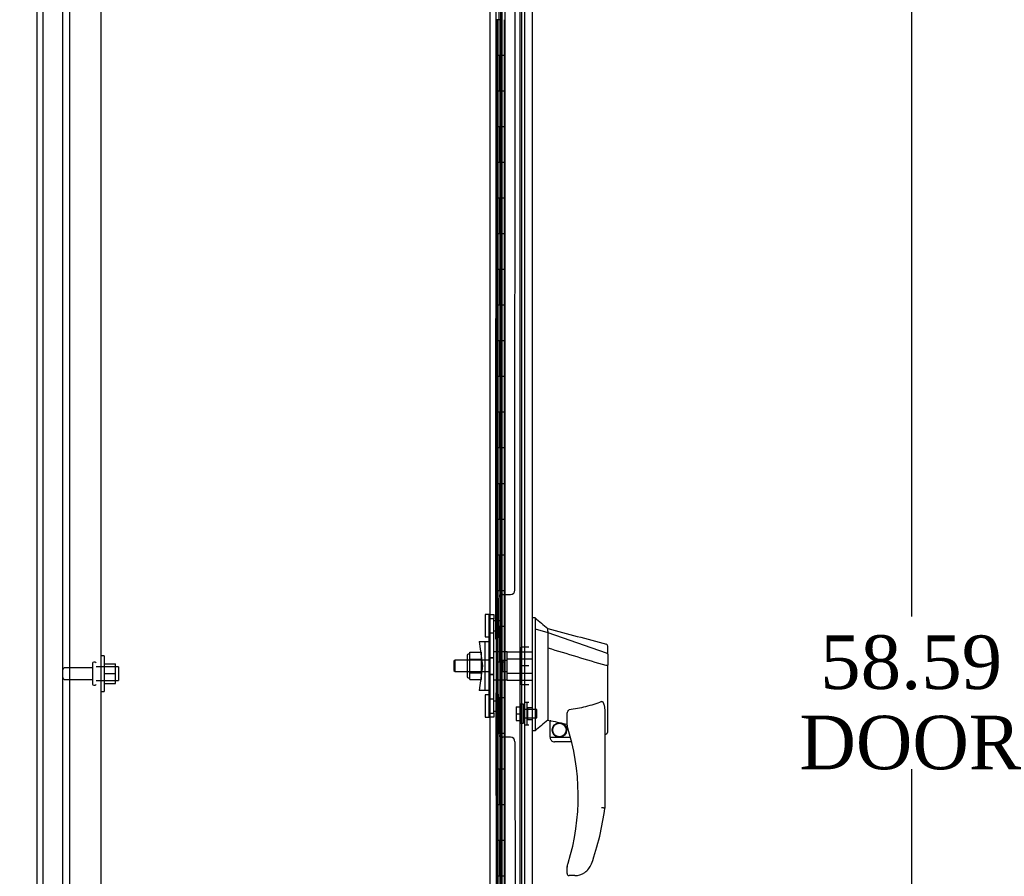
# Model space of a CAD drawing. Header units: inches. Extents: x 1 to 359, y -2 to 239.
# Tile 8 of 24: x 23 to 50, y 137 to 161. Entities that reach past the tile are written whole.
import ezdxf
from ezdxf.enums import TextEntityAlignment as Align
from ezdxf.lldxf.tags import DXFTag

# ---------------------------------------------------------------- set-up
doc = ezdxf.new("R2010")
doc.units = ezdxf.units.IN
doc.header["$MEASUREMENT"] = 0
for name, color, linetype in [('COM43132', 7, 'Continuous'), ('COM55607-1', 7, 'Continuous'), ('COM55738-22', 7, 'Continuous'), ('COM70220', 7, 'Continuous'), ('COM70838', 7, 'Continuous'), ('COM70839-2', 7, 'Continuous'), ('COM71181-1', 7, 'Continuous'), ('COM71193-1', 7, 'Continuous'), ('Default', 7, 'Continuous'), ('HAN86294', 7, 'Continuous'), ('HAN86294_NUT', 7, 'Continuous'), ('HAN86294_SCREW', 7, 'Continuous'), ('HAN86294_WASHER', 7, 'Continuous'), ('HAN_NUT', 7, 'Continuous'), ('NTS166105', 7, 'Continuous'), ('RVT19000', 7, 'Continuous'), ('SPC87322', 7, 'Continuous'), ('STD26089', 7, 'Continuous'), ('WAF25059', 7, 'Continuous')]:
    doc.layers.add(name, color=color, linetype=linetype)
doc.styles.add('SEACAD_Times_New_Roman', font='times.ttf')
tags = doc.linetypes.add('HIDDEN2', pattern=[0.1875, 0.125, -0.0625]).pattern_tags.tags
tags[6:7] = [DXFTag(74, 4), DXFTag(75, 0), DXFTag(340, '0'), DXFTag(46, 0.0), DXFTag(50, 0.0), DXFTag(44, 0.0), DXFTag(45, 0.0)]
tags[4:5] = [DXFTag(74, 4), DXFTag(75, 0), DXFTag(340, '0'), DXFTag(46, 0.0), DXFTag(50, 0.0), DXFTag(44, 0.0), DXFTag(45, 0.0)]
doc.dimstyles.new('HAMMOND_(STH_-_300x200)', dxfattribs={"dimtxt": 1.5, "dimasz": 1.875, "dimexe": 0.75, "dimexo": 0.75, "dimgap": 0.375, "dimtad": 0, "dimtih": 1, "dimtoh": 1, "dimzin": 0, "dimdsep": 46, "dimtxsty": 'SEACAD_Times_New_Roman', "dimblk1": '_SE_FILLED', "dimblk2": '_SE_FILLED', "dimsah": 1, "dimcen": 0.75, "dimadec": 0, "dimazin": 0, "dimtfac": 0.8, "dimtofl": 0, "dimtmove": 0, "dimatfit": 3, "dimfxl": 1, "dimtolj": 1, "dimtzin": 0, "dimarcsym": 0})

# ---------------------------------------------------------------- blocks, each defined once
blk = doc.blocks.new('SE3')
at = {"layer": 'COM43132', "color": 7, "linetype": 'HIDDEN2'}
for p, q in [((23.941, 170.53), (23.941, 114.78)), ((24.816, 170.47), (24.816, 114.84))]:
    blk.add_line(p, q, dxfattribs=at)
at = {"layer": 'COM55607-1', "color": 7, "linetype": 'HIDDEN2'}
for p, q in [((35.97, 170.978), (35.97, 114.978)), ((36.07, 114.978), (36.07, 170.978)), ((36.615, 114.978), (36.615, 170.978)), ((36.031, 160.978), (35.903, 160.978)), ((35.903, 160.978), (35.903, 159.978)), ((35.908, 159.978), (35.908, 160.978)), ((36.075, 160.978), (36.02, 160.978)), ((36.031, 160.978), (36.031, 159.978)), ((36.031, 159.978), (35.903, 159.978)), ((35.934, 159.978), (35.903, 159.978)), ((35.903, 159.978), (35.903, 158.978)), ((35.979, 159.978), (35.979, 158.978)), ((36.02, 159.978), (36.02, 158.978)), ((36.075, 159.978), (36.02, 159.978)), ((36.031, 158.978), (35.903, 158.978)), ((35.903, 158.978), (35.903, 157.978)), ((35.934, 158.978), (35.903, 158.978)), ((35.908, 157.978), (35.908, 158.978)), ((36.075, 158.978), (36.02, 158.978)), ((36.031, 158.978), (36.031, 157.978)), ((36.031, 157.978), (35.903, 157.978)), ((35.934, 157.978), (35.903, 157.978)), ((35.903, 157.978), (35.903, 156.978)), ((35.979, 157.978), (35.979, 156.978)), ((36.02, 157.978), (36.02, 156.978)), ((36.075, 157.978), (36.02, 157.978)), ((36.031, 156.978), (35.903, 156.978)), ((35.903, 156.978), (35.903, 155.978)), ((35.934, 156.978), (35.903, 156.978)), ((35.908, 155.978), (35.908, 156.978)), ((36.075, 156.978), (36.02, 156.978)), ((36.031, 156.978), (36.031, 155.978)), ((36.031, 155.978), (35.903, 155.978)), ((35.934, 155.978), (35.903, 155.978)), ((35.903, 155.978), (35.903, 154.978)), ((35.979, 155.978), (35.979, 154.978)), ((36.02, 155.978), (36.02, 154.978)), ((36.075, 155.978), (36.02, 155.978)), ((36.031, 154.978), (35.903, 154.978)), ((35.903, 154.978), (35.903, 153.978)), ((35.934, 154.978), (35.903, 154.978)), ((35.908, 153.978), (35.908, 154.978)), ((36.075, 154.978), (36.02, 154.978)), ((36.031, 154.978), (36.031, 153.978)), ((36.031, 153.978), (35.903, 153.978)), ((35.934, 153.978), (35.903, 153.978)), ((35.903, 153.978), (35.903, 152.978)), ((35.979, 153.978), (35.979, 152.978)), ((36.02, 153.978), (36.02, 152.978)), ((36.075, 153.978), (36.02, 153.978)), ((36.031, 152.978), (35.903, 152.978)), ((35.903, 152.978), (35.903, 151.978)), ((35.934, 152.978), (35.903, 152.978)), ((35.908, 151.978), (35.908, 152.978)), ((36.075, 152.978), (36.02, 152.978)), ((36.031, 152.978), (36.031, 151.978)), ((36.031, 151.978), (35.903, 151.978)), ((35.934, 151.978), (35.903, 151.978)), ((35.903, 151.978), (35.903, 150.978)), ((35.979, 151.978), (35.979, 150.978)), ((36.02, 151.978), (36.02, 150.978)), ((36.075, 151.978), (36.02, 151.978)), ((36.031, 150.978), (35.903, 150.978)), ((35.903, 150.978), (35.903, 149.978)), ((35.934, 150.978), (35.903, 150.978)), ((35.908, 149.978), (35.908, 150.978)), ((36.075, 150.978), (36.02, 150.978)), ((36.031, 150.978), (36.031, 149.978)), ((36.031, 149.978), (35.903, 149.978)), ((35.934, 149.978), (35.903, 149.978)), ((35.903, 149.978), (35.903, 148.978)), ((35.979, 149.978), (35.979, 148.978)), ((36.02, 149.978), (36.02, 148.978)), ((36.075, 149.978), (36.02, 149.978)), ((36.031, 148.978), (35.903, 148.978)), ((35.903, 148.978), (35.903, 147.978)), ((35.934, 148.978), (35.903, 148.978)), ((35.908, 147.978), (35.908, 148.978)), ((36.075, 148.978), (36.02, 148.978)), ((36.031, 148.978), (36.031, 147.978)), ((36.031, 147.978), (35.903, 147.978)), ((35.934, 147.978), (35.903, 147.978)), ((35.903, 147.978), (35.903, 146.978)), ((35.979, 147.978), (35.979, 146.978)), ((36.02, 147.978), (36.02, 146.978)), ((36.075, 147.978), (36.02, 147.978)), ((36.031, 146.978), (35.903, 146.978)), ((35.903, 146.978), (35.903, 145.978)), ((35.934, 146.978), (35.903, 146.978)), ((35.908, 145.978), (35.908, 146.978)), ((36.075, 146.978), (36.02, 146.978)), ((36.031, 146.978), (36.031, 145.978)), ((36.031, 145.978), (35.903, 145.978)), ((35.934, 145.978), (35.903, 145.978)), ((35.903, 145.978), (35.903, 144.978)), ((35.979, 145.978), (35.979, 144.978)), ((36.02, 145.978), (36.02, 144.978)), ((36.075, 145.978), (36.02, 145.978)), ((36.031, 144.978), (35.903, 144.978)), ((35.903, 144.978), (35.903, 143.978)), ((35.934, 144.978), (35.903, 144.978)), ((35.908, 143.978), (35.908, 144.978)), ((36.075, 144.978), (36.02, 144.978)), ((36.031, 144.978), (36.031, 143.978)), ((36.031, 143.978), (35.903, 143.978)), ((35.934, 143.978), (35.903, 143.978)), ((35.903, 143.978), (35.903, 142.978)), ((35.979, 143.978), (35.979, 142.978)), ((36.02, 143.978), (36.02, 142.978)), ((36.075, 143.978), (36.02, 143.978)), ((36.031, 142.978), (35.903, 142.978)), ((35.903, 142.978), (35.903, 141.978)), ((35.934, 142.978), (35.903, 142.978)), ((35.908, 141.978), (35.908, 142.978)), ((36.075, 142.978), (36.02, 142.978)), ((36.031, 142.978), (36.031, 141.978)), ((36.031, 141.978), (35.903, 141.978)), ((35.934, 141.978), (35.903, 141.978)), ((35.903, 141.978), (35.903, 140.978)), ((35.979, 141.978), (35.979, 140.978)), ((36.02, 141.978), (36.02, 140.978)), ((36.075, 141.978), (36.02, 141.978)), ((36.031, 140.978), (35.903, 140.978)), ((35.903, 140.978), (35.903, 139.978)), ((35.934, 140.978), (35.903, 140.978)), ((35.908, 139.978), (35.908, 140.978)), ((36.075, 140.978), (36.02, 140.978)), ((36.031, 140.978), (36.031, 139.978)), ((36.031, 139.978), (35.903, 139.978)), ((35.934, 139.978), (35.903, 139.978)), ((35.903, 139.978), (35.903, 138.978)), ((35.979, 139.978), (35.979, 138.978)), ((36.02, 139.978), (36.02, 138.978)), ((36.075, 139.978), (36.02, 139.978)), ((36.031, 138.978), (35.903, 138.978)), ((35.903, 138.978), (35.903, 137.978)), ((35.934, 138.978), (35.903, 138.978)), ((35.908, 137.978), (35.908, 138.978)), ((36.075, 138.978), (36.02, 138.978)), ((36.031, 138.978), (36.031, 137.978)), ((36.031, 137.978), (35.903, 137.978)), ((35.934, 137.978), (35.903, 137.978)), ((35.903, 137.978), (35.903, 136.978)), ((35.979, 137.978), (35.979, 136.978)), ((36.02, 137.978), (36.02, 136.978)), ((36.075, 137.978), (36.02, 137.978)), ((35.934, 136.978), (35.903, 136.978))]:
    blk.add_line(p, q, dxfattribs=at)
at = {"layer": 'COM55607-1', "color": 7, "linetype": 'Continuous'}
for p, q in [((35.934, 159.978), (35.934, 160.978)), ((36.137, 159.978), (36.137, 160.978)), ((36.137, 159.978), (35.934, 159.978)), ((35.934, 158.978), (35.934, 159.978)), ((36.137, 159.978), (35.934, 159.978)), ((36.137, 158.978), (36.137, 159.978)), ((36.137, 158.978), (35.934, 158.978)), ((36.137, 158.978), (35.934, 158.978)), ((35.934, 157.978), (35.934, 158.978)), ((36.137, 157.978), (36.137, 158.978)), ((36.137, 157.978), (35.934, 157.978)), ((35.934, 156.978), (35.934, 157.978)), ((36.137, 157.978), (35.934, 157.978)), ((36.137, 156.978), (36.137, 157.978)), ((36.137, 156.978), (35.934, 156.978)), ((36.137, 156.978), (35.934, 156.978)), ((35.934, 155.978), (35.934, 156.978)), ((36.137, 155.978), (36.137, 156.978)), ((36.137, 155.978), (35.934, 155.978)), ((35.934, 154.978), (35.934, 155.978)), ((36.137, 155.978), (35.934, 155.978)), ((36.137, 154.978), (36.137, 155.978)), ((36.137, 154.978), (35.934, 154.978)), ((36.137, 154.978), (35.934, 154.978)), ((35.934, 153.978), (35.934, 154.978)), ((36.137, 153.978), (36.137, 154.978)), ((36.137, 153.978), (35.934, 153.978)), ((35.934, 152.978), (35.934, 153.978)), ((36.137, 153.978), (35.934, 153.978)), ((36.137, 152.978), (36.137, 153.978)), ((36.137, 152.978), (35.934, 152.978)), ((36.137, 152.978), (35.934, 152.978)), ((35.934, 151.978), (35.934, 152.978)), ((36.137, 151.978), (36.137, 152.978)), ((36.137, 151.978), (35.934, 151.978)), ((35.934, 150.978), (35.934, 151.978)), ((36.137, 151.978), (35.934, 151.978)), ((36.137, 150.978), (36.137, 151.978)), ((36.137, 150.978), (35.934, 150.978)), ((36.137, 150.978), (35.934, 150.978)), ((35.934, 149.978), (35.934, 150.978)), ((36.137, 149.978), (36.137, 150.978)), ((36.137, 149.978), (35.934, 149.978)), ((35.934, 148.978), (35.934, 149.978)), ((36.137, 149.978), (35.934, 149.978)), ((36.137, 148.978), (36.137, 149.978)), ((36.137, 148.978), (35.934, 148.978)), ((36.137, 148.978), (35.934, 148.978)), ((35.934, 147.978), (35.934, 148.978)), ((36.137, 147.978), (36.137, 148.978)), ((36.137, 147.978), (35.934, 147.978)), ((35.934, 146.978), (35.934, 147.978)), ((36.137, 147.978), (35.934, 147.978)), ((36.137, 146.978), (36.137, 147.978)), ((36.137, 146.978), (35.934, 146.978)), ((36.137, 146.978), (35.934, 146.978)), ((35.934, 145.978), (35.934, 146.978)), ((36.137, 145.978), (36.137, 146.978)), ((36.137, 145.978), (35.934, 145.978)), ((35.934, 144.978), (35.934, 145.978)), ((36.137, 145.978), (35.934, 145.978)), ((36.137, 144.978), (36.137, 145.978)), ((36.137, 144.978), (35.934, 144.978)), ((36.137, 144.978), (35.934, 144.978)), ((35.934, 143.978), (35.934, 144.978)), ((36.137, 143.978), (36.137, 144.978)), ((36.137, 143.978), (35.934, 143.978)), ((35.934, 142.978), (35.934, 143.978)), ((36.137, 143.978), (35.934, 143.978)), ((36.137, 142.978), (36.137, 143.978)), ((36.137, 142.978), (35.934, 142.978)), ((36.137, 142.978), (35.934, 142.978)), ((35.934, 141.978), (35.934, 142.978)), ((36.137, 141.978), (36.137, 142.978)), ((36.137, 141.978), (35.934, 141.978)), ((35.934, 140.978), (35.934, 141.978)), ((36.137, 141.978), (35.934, 141.978)), ((36.137, 140.978), (36.137, 141.978)), ((36.137, 140.978), (35.934, 140.978)), ((36.137, 140.978), (35.934, 140.978)), ((35.934, 139.978), (35.934, 140.978)), ((36.137, 139.978), (36.137, 140.978)), ((36.137, 139.978), (35.934, 139.978)), ((35.934, 138.978), (35.934, 139.978)), ((36.137, 139.978), (35.934, 139.978)), ((36.137, 138.978), (36.137, 139.978)), ((36.137, 138.978), (35.934, 138.978)), ((36.137, 138.978), (35.934, 138.978)), ((35.934, 137.978), (35.934, 138.978)), ((36.137, 137.978), (36.137, 138.978)), ((36.137, 137.978), (35.934, 137.978)), ((35.934, 136.978), (35.934, 137.978)), ((36.137, 137.978), (35.934, 137.978)), ((36.137, 136.978), (36.137, 137.978)), ((36.137, 136.978), (35.934, 136.978)), ((36.137, 136.978), (35.934, 136.978)), ((35.934, 135.978), (35.934, 136.978)), ((36.137, 135.978), (36.137, 136.978))]:
    blk.add_line(p, q, dxfattribs=at)
at = {"layer": 'COM55738-22', "color": 7, "linetype": 'HIDDEN2'}
for p, q in [((23.201, 112.987), (23.201, 172.737)), ((23.754, 112.987), (23.754, 172.737))]:
    blk.add_line(p, q, dxfattribs=at)
at = {"layer": 'COM70220', "color": 7, "linetype": 'HIDDEN2'}
blk.add_line((36.564, 171.552), (36.564, 114.405), dxfattribs=at)
at = {"layer": 'COM70838', "color": 7, "linetype": 'HIDDEN2'}
for p, q in [((35.707, 144.31), (35.832, 144.31)), ((35.707, 144.185), (35.707, 144.31)), ((35.707, 141.56), (35.707, 144.185)), ((35.832, 144.31), (35.832, 144.185)), ((35.832, 141.56), (35.832, 144.185)), ((35.42, 143.56), (35.59, 143.56)), ((35.42, 143.56), (35.52, 142.872)), ((35.59, 142.185), (35.59, 143.56)), ((35.59, 143.56), (35.694, 143.56)), ((35.52, 142.872), (35.42, 142.185)), ((35.59, 142.185), (35.42, 142.185)), ((35.704, 142.185), (35.59, 142.185)), ((35.707, 141.435), (35.707, 141.56)), ((35.832, 141.56), (35.832, 141.435)), ((35.832, 141.435), (35.707, 141.435))]:
    blk.add_line(p, q, dxfattribs=at)
for centre, start, end in [((35.59, 143.615), 331.9602, 0), ((35.59, 143.587), 346.4554, 0), ((35.59, 142.13), 0, 28.0398), ((35.59, 142.157), 0, 13.5446)]:
    blk.add_arc(centre, 0.117, start, end, dxfattribs=at)
at = {"layer": 'COM70839-2', "color": 7, "linetype": 'HIDDEN2'}
for p, q in [((35.894, 143.623), (35.907, 169.469)), ((36.426, 144.997), (36.439, 169.55)), ((36.09, 144.873), (36.301, 144.872)), ((36.09, 144.872), (36.301, 144.872)), ((35.964, 143.735), (35.965, 144.748)), ((35.894, 142.122), (35.894, 142.122)), ((35.894, 142.122), (35.907, 116.275)), ((35.964, 142.009), (35.964, 142.009)), ((35.965, 140.997), (35.964, 142.009)), ((36.301, 140.872), (36.09, 140.872)), ((36.301, 140.872), (36.09, 140.872)), ((36.426, 140.747), (36.426, 140.747)), ((36.426, 140.747), (36.439, 116.195))]:
    blk.add_line(p, q, dxfattribs=at)
for centre, start, end in [((36.09, 144.748), 89.9705, 179.9705), ((36.09, 144.747), 89.9705, 179.9705), ((36.301, 144.997), 269.9705, 359.9705), ((36.301, 144.997), 269.9705, 359.9705), ((35.839, 143.735), 296.0744, 359.9705), ((35.839, 143.735), 296.0744, 359.9705), ((35.839, 142.009), 0.0295, 63.9256), ((35.839, 142.009), 0.0295, 63.9256), ((36.09, 140.997), 180.0295, 270.0295), ((36.09, 140.997), 180.0295, 270.0295), ((36.301, 140.747), 0.0295, 90.0295), ((36.301, 140.747), 0.0295, 90.0295)]:
    blk.add_arc(centre, 0.125, start, end, dxfattribs=at)
at = {"layer": 'COM71181-1', "color": 7, "linetype": 'Continuous'}
for p, q in [((23.034, 112.905), (23.034, 172.84)), ((35.722, 171.56), (35.722, 114.185))]:
    blk.add_line(p, q, dxfattribs=at)
at = {"layer": 'COM71181-1', "color": 7, "linetype": 'HIDDEN2'}
blk.add_line((36.689, 171.56), (36.689, 114.185), dxfattribs=at)
at = {"layer": 'COM71193-1', "color": 7, "linetype": 'Continuous'}
for p, q in [((36.139, 172.177), (36.139, 113.78)), ((36.909, 172.129), (36.909, 113.828))]:
    blk.add_line(p, q, dxfattribs=at)
at = {"layer": 'COM71193-1', "color": 7, "linetype": 'HIDDEN2'}
blk.add_line((36.034, 114.09), (36.034, 171.655), dxfattribs=at)
at = {"layer": 'HAN86294', "color": 7, "linetype": 'Continuous'}
for p, q in [((36.992, 144.222), (36.909, 144.222)), ((36.989, 144.222), (36.989, 144.061)), ((36.989, 144.061), (36.989, 143.974)), ((36.989, 143.974), (36.989, 143.915)), ((36.989, 143.915), (37.344, 143.81)), ((36.989, 143.915), (36.989, 141.484)), ((37.344, 143.85), (37.344, 143.922)), ((37.344, 143.85), (37.344, 143.824)), ((37.344, 143.824), (37.344, 143.81)), ((37.344, 143.81), (37.344, 143.379)), ((37.344, 143.81), (38.982, 143.238)), ((37.344, 143.379), (37.344, 141.881)), ((39.024, 143.204), (39.024, 143.426)), ((39.024, 143.204), (39.024, 142.891)), ((38.969, 142.889), (38.971, 142.889)), ((39.024, 141.022), (39.024, 142.891)), ((37.344, 141.881), (37.344, 141.611)), ((37.344, 141.611), (37.344, 141.399)), ((38.944, 141.561), (38.944, 138.889)), ((36.989, 141.484), (36.989, 141.199)), ((37.344, 141.399), (37.344, 141.372)), ((37.344, 141.372), (37.344, 141.354)), ((37.344, 141.354), (37.344, 141.352)), ((37.344, 141.352), (37.409, 141.336)), ((37.409, 140.872), (37.409, 141.338)), ((37.884, 141.216), (37.884, 141.49)), ((36.989, 141.052), (36.909, 141.052)), ((36.989, 141.199), (36.989, 141.052)), ((37.409, 140.872), (37.983, 140.872)), ((38.015, 140.747), (37.534, 140.747)), ((38.944, 140.966), (38.95, 140.964)), ((37.884, 137.057), (37.884, 137.235)), ((38.099, 136.997), (37.944, 136.997)), ((38.383, 137.085), (38.382, 137.087))]:
    blk.add_line(p, q, dxfattribs=at)
at = {"layer": 'HAN86294', "color": 7, "linetype": 'HIDDEN2'}
for p, q in [((36.207, 143.072), (36.207, 143.268)), ((36.207, 143.268), (36.909, 143.268)), ((34.747, 143.032), (34.717, 143.002)), ((34.717, 143.002), (34.717, 142.742)), ((34.747, 142.712), (34.747, 143.032)), ((35.707, 143.032), (34.747, 143.032)), ((36.082, 143.032), (36.207, 143.032)), ((36.082, 142.872), (36.082, 143.032)), ((36.207, 142.673), (36.207, 143.072)), ((36.207, 143.072), (36.909, 143.072)), ((34.717, 142.742), (34.747, 142.712)), ((34.747, 142.712), (35.707, 142.712)), ((36.082, 142.712), (36.082, 142.872)), ((36.082, 142.712), (36.207, 142.712)), ((36.207, 142.477), (36.207, 142.673)), ((36.207, 142.673), (36.909, 142.673)), ((36.207, 142.477), (36.909, 142.477)), ((36.784, 141.372), (36.784, 141.697)), ((36.909, 141.697), (36.784, 141.697)), ((36.784, 141.372), (36.909, 141.372))]:
    blk.add_line(p, q, dxfattribs=at)
at = {"layer": 'HAN86294', "color": 7, "linetype": 'Continuous'}
for radius in [0.202, 0.188]:
    blk.add_circle((37.671, 141.076), radius, dxfattribs=at)
for centre, radius, start, end in [((53.373, 163.25), 25.11, 229.2701, 230.3306), ((340.38, 1271.836), 1167.913, 254.961531, 255.045221), ((38.964, 143.426), 0.06, 0, 74.5788), ((73.755, 97.906), 56.686, 129.9653, 130.4351), ((37.944, 141.216), 0.06, 180, 197.895), ((31.781, 139.226), 6.417, 342.9898, 17.895), ((37.534, 140.872), 0.125, 180, 193.8865), ((37.534, 140.872), 0.125, 193.8865, 229.4642), ((37.534, 140.872), 0.125, 229.4642, 270), ((31.604, 139.825), 7.4, 340.2854, 352.739), ((37.944, 137.235), 0.06, 162.105, 180), ((38.099, 137.497), 0.5, 304.5623, 340.2854), ((37.944, 137.057), 0.06, 180, 270), ((38.099, 137.497), 0.5, 270, 304.5623)]:
    blk.add_arc(centre, radius, start, end, dxfattribs=at)
blk.add_ellipse((38.964, 141.022), major_axis=(-0.06, 0), ratio=0.999979, start_param=1.333204, end_param=3.141717, dxfattribs=at)
for points in [[(37.344, 143.379), (37.886, 143.215), (38.427, 143.052), (38.969, 142.889)], [(37.439, 141.335), (37.588, 141.303), (37.736, 141.27), (37.884, 141.237)]]:
    blk.add_open_spline(points, degree=3, dxfattribs=at)
for points, knots in [([(38.982, 143.238), (38.994, 143.236), (39.005, 143.231), (39.02, 143.219), (39.024, 143.211), (39.024, 143.204)], [0, 0, 0, 0, 0.5, 0.5, 1, 1, 1, 1]), ([(38.971, 142.888), (38.978, 142.889), (38.985, 142.889), (38.998, 142.889), (39.004, 142.889), (39.011, 142.889), (39.014, 142.89), (39.017, 142.89), (39.019, 142.89), (39.022, 142.89), (39.023, 142.89), (39.024, 142.891), (39.024, 142.891), (39.024, 142.891)], [0, 0, 0, 0, 0.25, 0.25, 0.5, 0.5, 0.625, 0.625, 0.75, 0.75, 0.875, 0.875, 1, 1, 1, 1]), ([(38.854, 141.873), (38.781, 141.844), (38.708, 141.817), (38.558, 141.77), (38.482, 141.748), (38.254, 141.691), (38.1, 141.663), (37.944, 141.641)], [0, 0, 0, 0, 0.25, 0.25, 0.5, 0.5, 1, 1, 1, 1]), ([(38.854, 141.873), (38.856, 141.874), (38.858, 141.874), (38.862, 141.875), (38.864, 141.875), (38.869, 141.874), (38.873, 141.873), (38.879, 141.869), (38.882, 141.866), (38.887, 141.861), (38.889, 141.858), (38.895, 141.849), (38.899, 141.842), (38.905, 141.829), (38.908, 141.823), (38.915, 141.802), (38.919, 141.788), (38.925, 141.76), (38.928, 141.746), (38.936, 141.704), (38.939, 141.675), (38.943, 141.618), (38.944, 141.59), (38.944, 141.561)], [0, 0, 0, 0, 0.015625, 0.015625, 0.03125, 0.03125, 0.0625, 0.0625, 0.09375, 0.09375, 0.125, 0.125, 0.1875, 0.1875, 0.25, 0.25, 0.375, 0.375, 0.5, 0.5, 0.75, 0.75, 1, 1, 1, 1]), ([(37.884, 141.49), (37.884, 141.496), (37.885, 141.503), (37.886, 141.517), (37.886, 141.524), (37.889, 141.545), (37.892, 141.558), (37.9, 141.586), (37.905, 141.599), (37.916, 141.618), (37.92, 141.624), (37.927, 141.632), (37.93, 141.635), (37.937, 141.639), (37.94, 141.64), (37.944, 141.641)], [0, 0, 0, 0, 0.125, 0.125, 0.25, 0.25, 0.5, 0.5, 0.75, 0.75, 0.875, 0.875, 0.9375, 0.9375, 1, 1, 1, 1]), ([(37.409, 141.338), (37.409, 141.339), (37.41, 141.339), (37.413, 141.339), (37.415, 141.339), (37.424, 141.338), (37.432, 141.337), (37.439, 141.335)], [0, 0, 0, 0, 0.25, 0.25, 0.5, 0.5, 1, 1, 1, 1]), ([(38.944, 138.889), (38.944, 138.889), (38.944, 138.889), (38.941, 138.89), (38.94, 138.89), (38.935, 138.89), (38.932, 138.89), (38.926, 138.89), (38.922, 138.891), (38.91, 138.892), (38.9, 138.892), (38.883, 138.893), (38.878, 138.894), (38.866, 138.894), (38.86, 138.895), (38.854, 138.895)], [0, 0, 0, 0, 0.125, 0.125, 0.25, 0.25, 0.375, 0.375, 0.5, 0.5, 0.75, 0.75, 0.875, 0.875, 1, 1, 1, 1]), ([(37.887, 137.254), (37.887, 137.254), (37.888, 137.255), (37.888, 137.257), (37.889, 137.259), (37.891, 137.264), (37.892, 137.268), (37.896, 137.28), (37.898, 137.288), (37.906, 137.314), (37.912, 137.331), (37.917, 137.348)], [0, 0, 0, 0, 0.0625, 0.0625, 0.125, 0.125, 0.25, 0.25, 0.5, 0.5, 1, 1, 1, 1])]:
    blk.add_open_spline(points, degree=3, knots=knots, dxfattribs=at)
at = {"layer": 'HAN86294_NUT', "color": 7, "linetype": 'HIDDEN2'}
for p, q in [((35.165, 143.256), (35.49, 143.256)), ((35.165, 143.16), (35.165, 143.256)), ((35.49, 143.064), (35.49, 143.256)), ((35.085, 143.175), (35.085, 142.57)), ((35.165, 143.205), (35.115, 143.205)), ((35.165, 143.064), (35.165, 143.16)), ((35.165, 143.064), (35.49, 143.064)), ((35.165, 142.872), (35.165, 143.064)), ((35.49, 142.68), (35.49, 143.064)), ((35.165, 142.68), (35.165, 142.872)), ((35.165, 142.68), (35.49, 142.68)), ((35.165, 142.584), (35.165, 142.68)), ((35.49, 142.488), (35.49, 142.68)), ((35.115, 142.54), (35.165, 142.54)), ((35.165, 142.488), (35.165, 142.584)), ((35.165, 142.488), (35.49, 142.488))]:
    blk.add_line(p, q, dxfattribs=at)
for centre, start, end in [((35.115, 143.175), 90, 180), ((35.115, 142.57), 180, 270)]:
    blk.add_arc(centre, 0.03, start, end, dxfattribs=at)
at = {"layer": 'HAN86294_SCREW', "color": 7, "linetype": 'HIDDEN2'}
for p, q in [((36.457, 141.727), (36.594, 141.727)), ((36.457, 141.727), (36.457, 141.534)), ((36.594, 141.272), (36.594, 141.797)), ((36.664, 141.797), (36.594, 141.797)), ((36.664, 141.272), (36.664, 141.797)), ((37.039, 141.65), (36.664, 141.65)), ((37.039, 141.418), (37.039, 141.65)), ((36.457, 141.534), (36.594, 141.534)), ((36.457, 141.534), (36.457, 141.342)), ((36.457, 141.342), (36.594, 141.342)), ((36.664, 141.418), (37.039, 141.418)), ((36.594, 141.272), (36.664, 141.272))]:
    blk.add_line(p, q, dxfattribs=at)
at = {"layer": 'HAN86294_WASHER', "color": 7, "linetype": 'HIDDEN2'}
for p, q in [((36.694, 141.846), (36.694, 141.223)), ((36.754, 141.846), (36.694, 141.846)), ((36.754, 141.846), (36.754, 141.223)), ((36.814, 141.846), (36.754, 141.846)), ((36.754, 141.846), (36.754, 141.223)), ((36.694, 141.223), (36.754, 141.223)), ((36.754, 141.223), (36.814, 141.223))]:
    blk.add_line(p, q, dxfattribs=at)
at = {"layer": 'HAN_NUT', "color": 7, "linetype": 'HIDDEN2'}
for p, q in [((36.599, 143.402), (36.599, 142.872)), ((36.814, 143.402), (36.599, 143.402)), ((36.599, 142.872), (36.599, 142.342)), ((36.814, 142.872), (36.599, 142.872)), ((36.814, 142.342), (36.599, 142.342))]:
    blk.add_line(p, q, dxfattribs=at)
at = {"layer": 'NTS166105', "color": 7, "linetype": 'HIDDEN2'}
for p, q in [((24.912, 142.928), (25.232, 142.928)), ((24.912, 142.657), (25.232, 142.657)), ((25.232, 142.657), (25.232, 142.928)), ((25.232, 142.378), (25.232, 142.657)), ((24.912, 142.378), (25.232, 142.378))]:
    blk.add_line(p, q, dxfattribs=at)
at = {"layer": 'RVT19000', "color": 7, "linetype": 'HIDDEN2'}
for p, q in [((35.594, 144.31), (35.594, 143.685)), ((35.707, 144.31), (35.594, 144.31)), ((35.707, 144.31), (35.707, 144.31)), ((35.832, 144.193), (35.707, 144.193)), ((36.044, 144.138), (35.832, 144.138)), ((36.044, 144.138), (36.044, 143.857)), ((35.707, 143.803), (35.832, 143.803)), ((35.832, 143.857), (36.044, 143.857)), ((35.594, 143.685), (35.707, 143.685)), ((35.594, 142.059), (35.594, 141.434)), ((35.707, 142.059), (35.594, 142.059)), ((35.832, 141.942), (35.707, 141.942)), ((36.044, 141.887), (35.832, 141.887)), ((36.044, 141.887), (36.044, 141.606)), ((35.707, 141.552), (35.832, 141.552)), ((35.832, 141.606), (36.044, 141.606)), ((35.594, 141.434), (35.707, 141.434)), ((35.707, 141.435), (35.707, 141.434))]:
    blk.add_line(p, q, dxfattribs=at)
at = {"layer": 'SPC87322', "color": 7, "linetype": 'HIDDEN2'}
for p, q in [((36.207, 143.265), (35.832, 143.265)), ((35.707, 143.11), (35.832, 143.11)), ((35.707, 143.1), (35.832, 143.1)), ((35.707, 142.645), (35.832, 142.645)), ((35.707, 142.635), (35.832, 142.635)), ((35.832, 142.48), (36.207, 142.48))]:
    blk.add_line(p, q, dxfattribs=at)
at = {"layer": 'STD26089', "color": 7, "linetype": 'HIDDEN2'}
for p, q in [((24.591, 142.95), (24.591, 142.36)), ((24.661, 142.98), (24.621, 142.98)), ((24.591, 142.821), (23.814, 142.821)), ((25.316, 142.842), (24.691, 142.842)), ((25.316, 142.842), (25.316, 142.467)), ((23.814, 142.489), (24.591, 142.489)), ((24.691, 142.467), (25.316, 142.467)), ((24.621, 142.33), (24.661, 142.33))]:
    blk.add_line(p, q, dxfattribs=at)
for centre, radius, start, end in [((24.621, 142.95), 0.03, 90, 180), ((24.661, 142.95), 0.03, 0, 90), ((23.814, 142.761), 0.06, 90, 180), ((23.814, 142.549), 0.06, 180, 270), ((24.621, 142.36), 0.03, 180, 270), ((24.661, 142.36), 0.03, 270, 0)]:
    blk.add_arc(centre, radius, start, end, dxfattribs=at)
at = {"layer": 'WAF25059', "color": 7, "linetype": 'HIDDEN2'}
for p, q in [((24.912, 143.155), (24.816, 143.155)), ((24.912, 143.155), (24.912, 142.155)), ((24.816, 142.155), (24.912, 142.155))]:
    blk.add_line(p, q, dxfattribs=at)
blk = doc.blocks.new('DMBLK3541')
at = {"layer": 'Default', "linetype": 'Continuous'}
for points in [[(12.98, 171.06), (13.605, 171.06), (13.292, 172.935)], [(12.98, 102.685), (13.292, 100.81), (13.605, 102.685)]]:
    blk.add_hatch(color=7, dxfattribs=at).paths.add_polyline_path(points)
at = {"layer": 'Default', "color": 7, "linetype": 'Continuous'}
for p, q in [((22.379, 172.935), (12.542, 172.935)), ((13.292, 172.935), (13.292, 138.147)), ((13.292, 136.122), (13.292, 100.81)), ((22.379, 100.81), (12.542, 100.81))]:
    blk.add_line(p, q, dxfattribs=at)
at = {"layer": 'Default', "color": 7, "linetype": 'Continuous', "style": 'SEACAD_Times_New_Roman'}
blk.add_text('72.13', height=1.5, dxfattribs=at).set_placement((10.733, 137.622), align=Align.TOP_LEFT)
blk = doc.blocks.new('_SE_FILLED')
at = {"color": 0}
blk.add_line((0, 0), (-1, 0), dxfattribs=at)
blk.add_solid([(0, 0), (-1, -0.1665), (-1, 0.1665), (0, 0)], dxfattribs=at)
blk = doc.blocks.new('DMBLK3542')
at = {"layer": 'Default', "linetype": 'Continuous'}
for points in [[(47.853, 170.397), (47.541, 172.272), (47.228, 170.397)], [(47.853, 115.56), (47.228, 115.56), (47.541, 113.685)]]:
    blk.add_hatch(color=7, dxfattribs=at).paths.add_polyline_path(points)
at = {"layer": 'Default', "color": 7, "linetype": 'Continuous'}
for p, q in [((37.516, 172.272), (48.291, 172.272)), ((47.541, 172.272), (47.541, 144.253)), ((47.541, 139.978), (47.541, 113.685)), ((37.516, 113.685), (48.291, 113.685))]:
    blk.add_line(p, q, dxfattribs=at)
at = {"layer": 'Default', "color": 7, "linetype": 'Continuous', "style": 'SEACAD_Times_New_Roman'}
for s, p in [('58.59', (44.981, 143.728)), ('DOOR', (44.395, 141.478))]:
    blk.add_text(s, height=1.5, dxfattribs=at).set_placement(p, align=Align.TOP_LEFT)

msp = doc.modelspace()

# ---------------------------------------------------------------- block references
at = {"layer": 'Default'}
msp.add_blockref('SE3', (0, 0), dxfattribs=at)

# ---------------------------------------------------------------- dimensions: what is measured, and where the dimension line sits
at = {"layer": 'Default', "color": 7, "linetype": 'Continuous'}
for base, p1, p2, angle, text, picture, middle in [((13.292202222, 172.93458553), (23.129364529, 172.93458553), (23.129443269, 100.809585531), 270.000062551, '\\A1;<>', 'DMBLK3541', (13.292202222, 136.872085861)), ((47.541, 172.272), (36.034, 172.272), (36.034, 113.685), 270, '\\A1;<>\\PDOOR', 'DMBLK3542', (47.541, 142.978))]:
    dim = msp.add_linear_dim(base=base, p1=p1, p2=p2, angle=angle, text=text, dimstyle='HAMMOND_(STH_-_300x200)', dxfattribs=at)
    dim.commit()
    dim.dimension.update_dxf_attribs({"geometry": picture, "text_midpoint": middle, "dimtype": 161})

doc.saveas('drawing.dxf')
